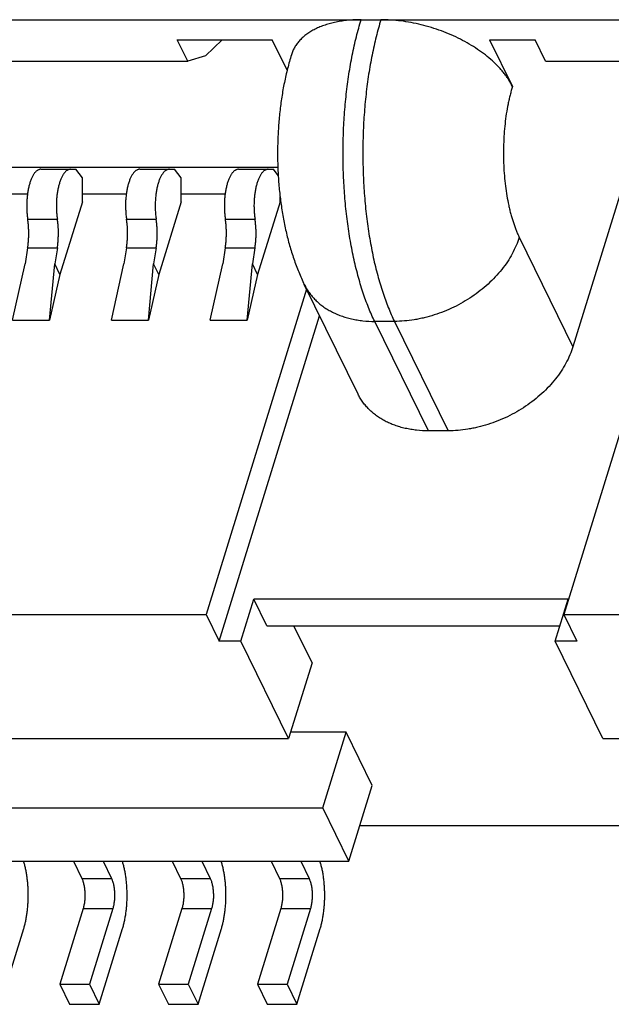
# Model space of a CAD drawing. Extents: x 0 to 420, y 0 to 297.
# Tile 8 of 9: x 302.42 to 310.69, y 205.77 to 219.53. Entities that reach past the tile are written whole.
import ezdxf

# ---------------------------------------------------------------- set-up
doc = ezdxf.new("R2010")
doc.units = 0
doc.header["$LTSCALE"] = 23.1
doc.layers.get('0').update_dxf_attribs({"linetype": 'CONTINUOUS'})

msp = doc.modelspace()

# ---------------------------------------------------------------- linework, layer by layer
at = {"color": 7, "linetype": 'CONTINUOUS'}
for p, q in [((260.148, 219.528), (320.661, 219.528)), ((304.62, 219.248), (305.946, 219.248)), ((304.767, 218.95), (304.62, 219.248)), ((305.246, 219.248), (305.013, 219.023)), ((306.156, 218.822), (305.946, 219.248)), ((308.986, 219.248), (309.622, 219.248)), ((308.986, 219.248), (309.306, 218.596)), ((309.768, 218.95), (309.622, 219.248)), ((305.013, 219.023), (304.767, 218.95)), ((263.913, 218.95), (304.767, 218.95)), ((309.768, 218.95), (317.463, 218.95)), ((266.575, 217.468), (306.025, 217.468)), ((302.714, 217.438), (303.2, 217.438)), ((303.294, 217.318), (303.2, 217.438)), ((304.095, 217.438), (304.582, 217.438)), ((304.675, 217.318), (304.582, 217.438)), ((305.477, 217.438), (305.963, 217.438)), ((306.031, 217.352), (305.963, 217.438)), ((303.294, 216.982), (303.294, 217.318)), ((304.675, 216.982), (304.675, 217.318)), ((301.912, 217.094), (302.526, 217.094)), ((303.294, 217.094), (303.907, 217.094)), ((304.675, 217.094), (305.289, 217.094)), ((311.839, 217.094), (310.024, 211.219)), ((310.806, 217.077), (310.151, 214.959)), ((303.294, 216.982), (302.98, 215.966)), ((304.675, 216.982), (304.362, 215.966)), ((306.057, 216.982), (305.743, 215.966)), ((306.057, 216.982), (306.057, 217.056)), ((302.529, 216.741), (302.943, 216.741)), ((303.91, 216.741), (304.325, 216.741)), ((305.292, 216.741), (305.707, 216.741)), ((309.401, 216.488), (310.151, 214.959)), ((302.528, 216.339), (302.493, 216.115)), ((302.528, 216.339), (302.943, 216.339)), ((302.943, 216.339), (302.907, 216.115)), ((303.91, 216.339), (303.874, 216.115)), ((303.91, 216.339), (304.324, 216.339)), ((304.324, 216.339), (304.289, 216.115)), ((305.291, 216.339), (305.256, 216.115)), ((305.291, 216.339), (305.706, 216.339)), ((305.706, 216.339), (305.67, 216.115)), ((302.316, 215.328), (302.493, 216.115)), ((302.835, 215.328), (302.907, 216.115)), ((302.98, 215.966), (302.907, 216.115)), ((303.698, 215.328), (303.874, 216.115)), ((304.217, 215.328), (304.289, 216.115)), ((304.362, 215.966), (304.289, 216.115)), ((305.079, 215.328), (305.256, 216.115)), ((305.598, 215.328), (305.67, 216.115)), ((305.743, 215.966), (305.67, 216.115)), ((302.98, 215.966), (302.835, 215.328)), ((304.362, 215.966), (304.217, 215.328)), ((305.743, 215.966), (305.598, 215.328)), ((306.427, 215.765), (305.022, 211.219)), ((307.147, 214.298), (306.396, 215.827)), ((302.316, 215.328), (302.835, 215.328)), ((303.698, 215.328), (304.217, 215.328)), ((305.079, 215.328), (305.598, 215.328)), ((305.205, 210.846), (306.61, 215.392)), ((307.656, 215.313), (307.38, 215.313)), ((308.13, 213.784), (307.38, 215.313)), ((307.656, 215.313), (308.406, 213.784)), ((308.406, 213.784), (308.13, 213.784)), ((305.509, 210.846), (305.691, 211.434)), ((310.084, 211.434), (305.691, 211.434)), ((305.874, 211.061), (305.691, 211.434)), ((309.903, 210.846), (310.084, 211.434)), ((264.003, 211.219), (305.022, 211.219)), ((305.022, 211.219), (305.205, 210.846)), ((310.024, 211.219), (316.503, 211.219)), ((310.024, 211.219), (310.207, 210.846)), ((305.874, 211.061), (309.969, 211.061)), ((306.504, 210.543), (306.25, 211.061)), ((305.509, 210.846), (305.205, 210.846)), ((306.177, 209.485), (305.509, 210.846)), ((310.207, 210.846), (309.903, 210.846)), ((310.571, 209.485), (309.903, 210.846)), ((306.504, 210.543), (306.177, 209.485)), ((306.98, 209.573), (306.204, 209.573)), ((306.653, 208.515), (306.98, 209.573)), ((307.346, 208.827), (306.98, 209.573)), ((264.854, 209.485), (306.177, 209.485)), ((310.571, 209.485), (317.354, 209.485)), ((307.019, 207.77), (307.346, 208.827)), ((265.33, 208.515), (306.653, 208.515)), ((307.019, 207.77), (306.653, 208.515)), ((307.173, 208.268), (311.168, 208.268)), ((265.696, 207.77), (307.019, 207.77)), ((303.167, 207.77), (303.285, 207.531)), ((303.582, 207.77), (303.699, 207.531)), ((304.549, 207.77), (304.666, 207.531)), ((304.963, 207.77), (305.081, 207.531)), ((305.931, 207.77), (306.048, 207.531)), ((306.345, 207.77), (306.462, 207.531)), ((303.285, 207.531), (303.699, 207.531)), ((304.666, 207.531), (305.081, 207.531)), ((306.048, 207.531), (306.462, 207.531)), ((303.303, 207.109), (302.977, 206.052)), ((303.303, 207.109), (303.718, 207.109)), ((303.718, 207.109), (303.391, 206.052)), ((304.685, 207.109), (304.358, 206.052)), ((304.685, 207.109), (305.099, 207.109)), ((305.099, 207.109), (304.773, 206.052)), ((306.067, 207.109), (305.74, 206.052)), ((306.067, 207.109), (306.481, 207.109)), ((306.481, 207.109), (306.154, 206.052)), ((302.147, 205.772), (302.474, 206.83)), ((303.528, 205.772), (303.855, 206.83)), ((304.91, 205.772), (305.237, 206.83)), ((306.292, 205.772), (306.618, 206.83)), ((302.977, 206.052), (303.391, 206.052)), ((302.977, 206.052), (303.114, 205.772)), ((303.391, 206.052), (303.528, 205.772)), ((304.358, 206.052), (304.773, 206.052)), ((304.358, 206.052), (304.495, 205.772)), ((304.773, 206.052), (304.91, 205.772)), ((305.74, 206.052), (306.154, 206.052)), ((305.74, 206.052), (305.877, 205.772)), ((306.154, 206.052), (306.292, 205.772)), ((303.114, 205.772), (303.528, 205.772)), ((304.495, 205.772), (304.91, 205.772)), ((305.877, 205.772), (306.292, 205.772))]:
    msp.add_line(p, q, dxfattribs=at)
for points, knots in [([(307.191, 219.528), (307.16, 219.528), (307.1, 219.527), (307.01, 219.52), (306.924, 219.51), (306.841, 219.495), (306.761, 219.477), (306.686, 219.454), (306.615, 219.428), (306.548, 219.397), (306.486, 219.364), (306.43, 219.326), (306.379, 219.286), (306.334, 219.242), (306.295, 219.195), (306.267, 219.153), (306.248, 219.119), (306.235, 219.093), (306.224, 219.066), (306.218, 219.048), (306.215, 219.038)], [0, 0, 0, 0, 0.07887, 0.155777, 0.230558, 0.303075, 0.373218, 0.440913, 0.506124, 0.568856, 0.629164, 0.687157, 0.742999, 0.796919, 0.849204, 0.900201, 0.925349, 0.950328, 0.975193, 1, 1, 1, 1]), ([(307.38, 215.313), (307.364, 215.344), (307.335, 215.408), (307.292, 215.508), (307.252, 215.613), (307.214, 215.723), (307.178, 215.838), (307.145, 215.957), (307.113, 216.08), (307.084, 216.206), (307.058, 216.337), (307.033, 216.47), (307.012, 216.607), (306.993, 216.746), (306.977, 216.887), (306.964, 217.03), (306.953, 217.175), (306.942, 217.369), (306.936, 217.614), (306.94, 217.907), (306.952, 218.151), (306.968, 218.344), (306.982, 218.486), (306.999, 218.627), (307.019, 218.765), (307.041, 218.9), (307.066, 219.033), (307.093, 219.162), (307.123, 219.288), (307.155, 219.409), (307.179, 219.489), (307.191, 219.528)], [0, 0, 0, 0, 0.024219, 0.049419, 0.075569, 0.102636, 0.130578, 0.159353, 0.188911, 0.219201, 0.250169, 0.281756, 0.313903, 0.346547, 0.379624, 0.413069, 0.446813, 0.480789, 0.549158, 0.617621, 0.685618, 0.719271, 0.752601, 0.785542, 0.818029, 0.849998, 0.881387, 0.912137, 0.942191, 0.971495, 1, 1, 1, 1]), ([(307.467, 219.528), (307.455, 219.489), (307.432, 219.409), (307.4, 219.288), (307.37, 219.162), (307.342, 219.033), (307.317, 218.9), (307.295, 218.765), (307.275, 218.627), (307.258, 218.486), (307.244, 218.344), (307.228, 218.151), (307.216, 217.907), (307.212, 217.614), (307.219, 217.369), (307.229, 217.175), (307.24, 217.03), (307.253, 216.887), (307.269, 216.746), (307.288, 216.607), (307.31, 216.47), (307.334, 216.337), (307.36, 216.206), (307.389, 216.08), (307.421, 215.957), (307.455, 215.838), (307.491, 215.723), (307.529, 215.613), (307.569, 215.508), (307.611, 215.408), (307.641, 215.344), (307.656, 215.313)], [0, 0, 0, 0, 0.028505, 0.057809, 0.087863, 0.118613, 0.150002, 0.181971, 0.214458, 0.247399, 0.280729, 0.314382, 0.382379, 0.450842, 0.519211, 0.553187, 0.586931, 0.620376, 0.653453, 0.686097, 0.718244, 0.749831, 0.780799, 0.811089, 0.840647, 0.869422, 0.897364, 0.924431, 0.950581, 0.975781, 1, 1, 1, 1]), ([(309.306, 218.596), (309.291, 218.627), (309.265, 218.673), (309.224, 218.733), (309.191, 218.778), (309.154, 218.823), (309.114, 218.867), (309.071, 218.91), (309.01, 218.968), (308.927, 219.037), (308.819, 219.116), (308.702, 219.189), (308.578, 219.257), (308.447, 219.318), (308.312, 219.372), (308.173, 219.419), (308.031, 219.458), (307.889, 219.489), (307.747, 219.511), (307.606, 219.525), (307.513, 219.528), (307.467, 219.528)], [0, 0, 0, 0, 0.048741, 0.074184, 0.100345, 0.127221, 0.154803, 0.183075, 0.212018, 0.271802, 0.333914, 0.398044, 0.463839, 0.530906, 0.59883, 0.667177, 0.735506, 0.803375, 0.870352, 0.936023, 1, 1, 1, 1]), ([(306.215, 219.038), (306.196, 218.975), (306.16, 218.846), (306.115, 218.649), (306.079, 218.446), (306.052, 218.24), (306.033, 218.03), (306.023, 217.818), (306.021, 217.605), (306.027, 217.392), (306.042, 217.181), (306.066, 216.973), (306.098, 216.768), (306.138, 216.569), (306.188, 216.374), (306.247, 216.186), (306.315, 216.003), (306.368, 215.885), (306.396, 215.827)], [0, 0, 0, 0, 0.060616, 0.122232, 0.18485, 0.248376, 0.312635, 0.377386, 0.442352, 0.507237, 0.571751, 0.635634, 0.698681, 0.760757, 0.821818, 0.881924, 0.941236, 1, 1, 1, 1]), ([(309.306, 218.596), (309.3, 218.576), (309.289, 218.536), (309.273, 218.475), (309.258, 218.413), (309.239, 218.326), (309.219, 218.213), (309.201, 218.074), (309.188, 217.931), (309.181, 217.785), (309.179, 217.639), (309.183, 217.492), (309.192, 217.347), (309.207, 217.205), (309.227, 217.068), (309.248, 216.957), (309.267, 216.871), (309.283, 216.81), (309.3, 216.75), (309.318, 216.693), (309.337, 216.638), (309.357, 216.586), (309.378, 216.536), (309.393, 216.504), (309.401, 216.488)], [0, 0, 0, 0, 0.028505, 0.057811, 0.087866, 0.118616, 0.181972, 0.247397, 0.314379, 0.382378, 0.450842, 0.519213, 0.586932, 0.653452, 0.718241, 0.780793, 0.811084, 0.840643, 0.869419, 0.897362, 0.924429, 0.95058, 0.97578, 1, 1, 1, 1]), ([(302.714, 217.438), (302.71, 217.438), (302.701, 217.438), (302.689, 217.435), (302.677, 217.43), (302.665, 217.423), (302.654, 217.415), (302.642, 217.405), (302.631, 217.393), (302.62, 217.379), (302.61, 217.364), (302.6, 217.347), (302.59, 217.328), (302.581, 217.308), (302.572, 217.287), (302.564, 217.264), (302.556, 217.24), (302.547, 217.206), (302.536, 217.161), (302.527, 217.104), (302.52, 217.045), (302.516, 216.984), (302.515, 216.923), (302.516, 216.861), (302.521, 216.8), (302.526, 216.761), (302.529, 216.741)], [0, 0, 0, 0, 0.015697, 0.031713, 0.048346, 0.065851, 0.084438, 0.104266, 0.12545, 0.148067, 0.17216, 0.197746, 0.224817, 0.253347, 0.283295, 0.314603, 0.347205, 0.381022, 0.451934, 0.526567, 0.604042, 0.683415, 0.7637, 0.843891, 0.922985, 1, 1, 1, 1]), ([(303.128, 217.438), (303.124, 217.438), (303.116, 217.438), (303.104, 217.435), (303.092, 217.43), (303.08, 217.423), (303.068, 217.415), (303.057, 217.405), (303.046, 217.393), (303.035, 217.379), (303.024, 217.364), (303.014, 217.347), (303.004, 217.328), (302.995, 217.308), (302.987, 217.287), (302.978, 217.264), (302.971, 217.24), (302.961, 217.206), (302.951, 217.161), (302.941, 217.104), (302.934, 217.045), (302.93, 216.984), (302.929, 216.923), (302.931, 216.861), (302.935, 216.8), (302.94, 216.761), (302.943, 216.741)], [0, 0, 0, 0, 0.015697, 0.031713, 0.048346, 0.065851, 0.084438, 0.104266, 0.12545, 0.148067, 0.17216, 0.197746, 0.224817, 0.253347, 0.283295, 0.314603, 0.347205, 0.381022, 0.451934, 0.526567, 0.604042, 0.683415, 0.7637, 0.843891, 0.922985, 1, 1, 1, 1]), ([(304.095, 217.438), (304.091, 217.438), (304.083, 217.438), (304.071, 217.435), (304.059, 217.43), (304.047, 217.423), (304.035, 217.415), (304.024, 217.405), (304.013, 217.393), (304.002, 217.379), (303.991, 217.364), (303.981, 217.347), (303.972, 217.328), (303.962, 217.308), (303.954, 217.287), (303.945, 217.264), (303.938, 217.24), (303.928, 217.206), (303.918, 217.161), (303.908, 217.104), (303.901, 217.045), (303.897, 216.984), (303.896, 216.923), (303.898, 216.861), (303.902, 216.8), (303.907, 216.761), (303.91, 216.741)], [0, 0, 0, 0, 0.015697, 0.031713, 0.048346, 0.065851, 0.084438, 0.104266, 0.12545, 0.148067, 0.17216, 0.197746, 0.224817, 0.253347, 0.283295, 0.314603, 0.347205, 0.381022, 0.451934, 0.526567, 0.604042, 0.683415, 0.7637, 0.843891, 0.922985, 1, 1, 1, 1]), ([(304.51, 217.438), (304.506, 217.438), (304.497, 217.438), (304.485, 217.435), (304.473, 217.43), (304.461, 217.423), (304.45, 217.415), (304.438, 217.405), (304.427, 217.393), (304.416, 217.379), (304.406, 217.364), (304.396, 217.347), (304.386, 217.328), (304.377, 217.308), (304.368, 217.287), (304.36, 217.264), (304.352, 217.24), (304.343, 217.206), (304.332, 217.161), (304.323, 217.104), (304.316, 217.045), (304.312, 216.984), (304.311, 216.923), (304.312, 216.861), (304.317, 216.8), (304.322, 216.761), (304.325, 216.741)], [0, 0, 0, 0, 0.015697, 0.031713, 0.048346, 0.065851, 0.084438, 0.104266, 0.12545, 0.148067, 0.17216, 0.197746, 0.224817, 0.253347, 0.283295, 0.314603, 0.347205, 0.381022, 0.451934, 0.526567, 0.604042, 0.683415, 0.7637, 0.843891, 0.922985, 1, 1, 1, 1]), ([(305.477, 217.438), (305.473, 217.438), (305.465, 217.438), (305.452, 217.435), (305.44, 217.43), (305.428, 217.423), (305.417, 217.415), (305.405, 217.405), (305.394, 217.393), (305.383, 217.379), (305.373, 217.364), (305.363, 217.347), (305.353, 217.328), (305.344, 217.308), (305.335, 217.287), (305.327, 217.264), (305.319, 217.24), (305.31, 217.206), (305.299, 217.161), (305.29, 217.104), (305.283, 217.045), (305.279, 216.984), (305.278, 216.923), (305.279, 216.861), (305.284, 216.8), (305.289, 216.761), (305.292, 216.741)], [0, 0, 0, 0, 0.015697, 0.031713, 0.048346, 0.065851, 0.084438, 0.104266, 0.12545, 0.148067, 0.17216, 0.197746, 0.224817, 0.253347, 0.283295, 0.314603, 0.347205, 0.381022, 0.451934, 0.526567, 0.604042, 0.683415, 0.7637, 0.843891, 0.922985, 1, 1, 1, 1]), ([(305.891, 217.438), (305.887, 217.438), (305.879, 217.438), (305.867, 217.435), (305.855, 217.43), (305.843, 217.423), (305.831, 217.415), (305.82, 217.405), (305.809, 217.393), (305.798, 217.379), (305.787, 217.364), (305.777, 217.347), (305.768, 217.328), (305.758, 217.308), (305.75, 217.287), (305.742, 217.264), (305.734, 217.24), (305.724, 217.206), (305.714, 217.161), (305.704, 217.104), (305.697, 217.045), (305.693, 216.984), (305.692, 216.923), (305.694, 216.861), (305.699, 216.8), (305.704, 216.761), (305.707, 216.741)], [0, 0, 0, 0, 0.015697, 0.031713, 0.048346, 0.065851, 0.084438, 0.104266, 0.12545, 0.148067, 0.17216, 0.197746, 0.224817, 0.253347, 0.283295, 0.314603, 0.347205, 0.381022, 0.451934, 0.526567, 0.604042, 0.683415, 0.7637, 0.843891, 0.922985, 1, 1, 1, 1]), ([(302.528, 216.339), (302.531, 216.355), (302.535, 216.388), (302.54, 216.438), (302.543, 216.489), (302.544, 216.54), (302.543, 216.591), (302.54, 216.642), (302.536, 216.692), (302.531, 216.725), (302.529, 216.741)], [0, 0, 0, 0, 0.121454, 0.245839, 0.372217, 0.499622, 0.627075, 0.753596, 0.878218, 1, 1, 1, 1]), ([(302.943, 216.339), (302.945, 216.355), (302.95, 216.388), (302.954, 216.438), (302.957, 216.489), (302.958, 216.54), (302.958, 216.591), (302.955, 216.642), (302.95, 216.692), (302.946, 216.725), (302.943, 216.741)], [0, 0, 0, 0, 0.121454, 0.245839, 0.372217, 0.499622, 0.627075, 0.753596, 0.878218, 1, 1, 1, 1]), ([(303.91, 216.339), (303.912, 216.355), (303.917, 216.388), (303.922, 216.438), (303.924, 216.489), (303.926, 216.54), (303.925, 216.591), (303.922, 216.642), (303.917, 216.692), (303.913, 216.725), (303.91, 216.741)], [0, 0, 0, 0, 0.121454, 0.245839, 0.372217, 0.499622, 0.627075, 0.753596, 0.878218, 1, 1, 1, 1]), ([(304.324, 216.339), (304.327, 216.355), (304.331, 216.388), (304.336, 216.438), (304.339, 216.489), (304.34, 216.54), (304.339, 216.591), (304.336, 216.642), (304.332, 216.692), (304.327, 216.725), (304.325, 216.741)], [0, 0, 0, 0, 0.121454, 0.245839, 0.372217, 0.499622, 0.627075, 0.753596, 0.878218, 1, 1, 1, 1]), ([(305.291, 216.339), (305.294, 216.355), (305.298, 216.388), (305.303, 216.438), (305.306, 216.489), (305.307, 216.54), (305.306, 216.591), (305.304, 216.642), (305.299, 216.692), (305.295, 216.725), (305.292, 216.741)], [0, 0, 0, 0, 0.121454, 0.245839, 0.372217, 0.499622, 0.627075, 0.753596, 0.878218, 1, 1, 1, 1]), ([(305.706, 216.339), (305.708, 216.355), (305.713, 216.388), (305.718, 216.438), (305.721, 216.489), (305.722, 216.54), (305.721, 216.591), (305.718, 216.642), (305.713, 216.692), (305.709, 216.725), (305.707, 216.741)], [0, 0, 0, 0, 0.121454, 0.245839, 0.372217, 0.499622, 0.627075, 0.753596, 0.878218, 1, 1, 1, 1]), ([(309.401, 216.488), (309.389, 216.449), (309.36, 216.371), (309.304, 216.257), (309.237, 216.145), (309.157, 216.036), (309.067, 215.932), (308.967, 215.833), (308.857, 215.741), (308.74, 215.656), (308.616, 215.578), (308.486, 215.51), (308.351, 215.45), (308.213, 215.401), (308.097, 215.369), (308.003, 215.348), (307.865, 215.323), (307.749, 215.313), (307.656, 215.313)], [0, 0, 0, 0, 0.054908, 0.111615, 0.170092, 0.23025, 0.291945, 0.354984, 0.419138, 0.484148, 0.549733, 0.615594, 0.681431, 0.746939, 0.811825, 0.843952, 0.875821, 1, 1, 1, 1]), ([(306.396, 215.827), (306.406, 215.808), (306.427, 215.769), (306.463, 215.714), (306.505, 215.661), (306.55, 215.612), (306.601, 215.566), (306.655, 215.523), (306.713, 215.484), (306.776, 215.449), (306.841, 215.417), (306.911, 215.39), (306.983, 215.366), (307.058, 215.347), (307.135, 215.332), (307.243, 215.317), (307.325, 215.313), (307.38, 215.313)], [0, 0, 0, 0, 0.056319, 0.112829, 0.169716, 0.227157, 0.285317, 0.344342, 0.404362, 0.465484, 0.527795, 0.59136, 0.656221, 0.7224, 0.789899, 0.8587, 1, 1, 1, 1]), ([(310.151, 214.959), (310.139, 214.92), (310.11, 214.842), (310.055, 214.728), (309.987, 214.616), (309.908, 214.507), (309.818, 214.403), (309.717, 214.304), (309.608, 214.212), (309.49, 214.126), (309.366, 214.049), (309.236, 213.98), (309.101, 213.921), (308.964, 213.872), (308.847, 213.839), (308.753, 213.819), (308.615, 213.794), (308.499, 213.784), (308.406, 213.784)], [0, 0, 0, 0, 0.054908, 0.111615, 0.170092, 0.23025, 0.291945, 0.354984, 0.419138, 0.484148, 0.549733, 0.615594, 0.681431, 0.746939, 0.811825, 0.843952, 0.875821, 1, 1, 1, 1]), ([(308.13, 213.784), (308.075, 213.784), (307.993, 213.788), (307.886, 213.803), (307.808, 213.818), (307.733, 213.837), (307.661, 213.86), (307.592, 213.888), (307.526, 213.919), (307.464, 213.955), (307.405, 213.994), (307.351, 214.037), (307.301, 214.083), (307.255, 214.132), (307.214, 214.184), (307.177, 214.24), (307.156, 214.278), (307.147, 214.298)], [0, 0, 0, 0, 0.1413, 0.210101, 0.2776, 0.343779, 0.40864, 0.472205, 0.534516, 0.595638, 0.655658, 0.714683, 0.772843, 0.830284, 0.887171, 0.943681, 1, 1, 1, 1]), ([(302.474, 206.83), (302.479, 206.847), (302.489, 206.882), (302.501, 206.936), (302.512, 206.993), (302.521, 207.052), (302.528, 207.112), (302.533, 207.174), (302.536, 207.237), (302.537, 207.301), (302.536, 207.364), (302.533, 207.427), (302.527, 207.489), (302.52, 207.549), (302.511, 207.608), (302.5, 207.664), (302.487, 207.718), (302.477, 207.753), (302.471, 207.77)], [0, 0, 0, 0, 0.056042, 0.114647, 0.175501, 0.238264, 0.302574, 0.368051, 0.434302, 0.500926, 0.567521, 0.63368, 0.699005, 0.763104, 0.825601, 0.886135, 0.944371, 1, 1, 1, 1]), ([(303.855, 206.83), (303.86, 206.847), (303.87, 206.882), (303.883, 206.936), (303.894, 206.993), (303.903, 207.052), (303.91, 207.112), (303.915, 207.174), (303.918, 207.237), (303.919, 207.301), (303.918, 207.364), (303.914, 207.427), (303.909, 207.489), (303.902, 207.549), (303.892, 207.608), (303.881, 207.664), (303.868, 207.718), (303.858, 207.753), (303.853, 207.77)], [0, 0, 0, 0, 0.056042, 0.114647, 0.175501, 0.238264, 0.302574, 0.368051, 0.434302, 0.500926, 0.567521, 0.63368, 0.699005, 0.763104, 0.825601, 0.886135, 0.944371, 1, 1, 1, 1]), ([(305.237, 206.83), (305.242, 206.847), (305.252, 206.882), (305.265, 206.936), (305.275, 206.993), (305.284, 207.052), (305.292, 207.112), (305.297, 207.174), (305.299, 207.237), (305.3, 207.301), (305.299, 207.364), (305.296, 207.427), (305.291, 207.489), (305.283, 207.549), (305.274, 207.608), (305.263, 207.664), (305.25, 207.718), (305.24, 207.753), (305.234, 207.77)], [0, 0, 0, 0, 0.056042, 0.114647, 0.175501, 0.238264, 0.302574, 0.368051, 0.434302, 0.500926, 0.567521, 0.63368, 0.699005, 0.763104, 0.825601, 0.886135, 0.944371, 1, 1, 1, 1]), ([(306.618, 206.83), (306.624, 206.847), (306.633, 206.882), (306.646, 206.936), (306.657, 206.993), (306.666, 207.052), (306.673, 207.112), (306.678, 207.174), (306.681, 207.237), (306.682, 207.301), (306.681, 207.364), (306.677, 207.427), (306.672, 207.489), (306.665, 207.549), (306.656, 207.608), (306.644, 207.664), (306.631, 207.718), (306.621, 207.753), (306.616, 207.77)], [0, 0, 0, 0, 0.056042, 0.114647, 0.175501, 0.238264, 0.302574, 0.368051, 0.434302, 0.500926, 0.567521, 0.63368, 0.699005, 0.763104, 0.825601, 0.886135, 0.944371, 1, 1, 1, 1]), ([(303.285, 207.531), (303.288, 207.525), (303.294, 207.511), (303.301, 207.49), (303.308, 207.466), (303.314, 207.441), (303.319, 207.415), (303.323, 207.387), (303.326, 207.359), (303.328, 207.33), (303.329, 207.301), (303.329, 207.271), (303.327, 207.242), (303.324, 207.214), (303.321, 207.186), (303.316, 207.159), (303.31, 207.134), (303.306, 207.117), (303.303, 207.109)], [0, 0, 0, 0, 0.049414, 0.102627, 0.159342, 0.219189, 0.281744, 0.346535, 0.413057, 0.480779, 0.549152, 0.617619, 0.68562, 0.752604, 0.818032, 0.881389, 0.942193, 1, 1, 1, 1]), ([(303.699, 207.531), (303.702, 207.525), (303.708, 207.511), (303.716, 207.49), (303.723, 207.466), (303.729, 207.441), (303.734, 207.415), (303.738, 207.387), (303.741, 207.359), (303.743, 207.33), (303.743, 207.301), (303.743, 207.271), (303.741, 207.242), (303.739, 207.214), (303.735, 207.186), (303.731, 207.159), (303.725, 207.134), (303.72, 207.117), (303.718, 207.109)], [0, 0, 0, 0, 0.049414, 0.102627, 0.159342, 0.219189, 0.281744, 0.346535, 0.413057, 0.480779, 0.549152, 0.617619, 0.68562, 0.752604, 0.818032, 0.881389, 0.942193, 1, 1, 1, 1]), ([(304.666, 207.531), (304.669, 207.525), (304.675, 207.511), (304.683, 207.49), (304.69, 207.466), (304.696, 207.441), (304.701, 207.415), (304.705, 207.387), (304.708, 207.359), (304.71, 207.33), (304.71, 207.301), (304.71, 207.271), (304.709, 207.242), (304.706, 207.214), (304.702, 207.186), (304.698, 207.159), (304.692, 207.134), (304.687, 207.117), (304.685, 207.109)], [0, 0, 0, 0, 0.049414, 0.102627, 0.159342, 0.219189, 0.281744, 0.346535, 0.413057, 0.480779, 0.549152, 0.617619, 0.68562, 0.752604, 0.818032, 0.881389, 0.942193, 1, 1, 1, 1]), ([(305.081, 207.531), (305.084, 207.525), (305.09, 207.511), (305.097, 207.49), (305.104, 207.466), (305.11, 207.441), (305.115, 207.415), (305.119, 207.387), (305.122, 207.359), (305.124, 207.33), (305.125, 207.301), (305.125, 207.271), (305.123, 207.242), (305.121, 207.214), (305.117, 207.186), (305.112, 207.159), (305.106, 207.134), (305.102, 207.117), (305.099, 207.109)], [0, 0, 0, 0, 0.049414, 0.102627, 0.159342, 0.219189, 0.281744, 0.346535, 0.413057, 0.480779, 0.549152, 0.617619, 0.68562, 0.752604, 0.818032, 0.881389, 0.942193, 1, 1, 1, 1]), ([(306.048, 207.531), (306.051, 207.525), (306.057, 207.511), (306.065, 207.49), (306.071, 207.466), (306.077, 207.441), (306.083, 207.415), (306.087, 207.387), (306.089, 207.359), (306.091, 207.33), (306.092, 207.301), (306.092, 207.271), (306.09, 207.242), (306.088, 207.214), (306.084, 207.186), (306.079, 207.159), (306.074, 207.134), (306.069, 207.117), (306.067, 207.109)], [0, 0, 0, 0, 0.049414, 0.102627, 0.159342, 0.219189, 0.281744, 0.346535, 0.413057, 0.480779, 0.549152, 0.617619, 0.68562, 0.752604, 0.818032, 0.881389, 0.942193, 1, 1, 1, 1]), ([(306.462, 207.531), (306.465, 207.525), (306.471, 207.511), (306.479, 207.49), (306.486, 207.466), (306.492, 207.441), (306.497, 207.415), (306.501, 207.387), (306.504, 207.359), (306.506, 207.33), (306.507, 207.301), (306.506, 207.271), (306.505, 207.242), (306.502, 207.214), (306.498, 207.186), (306.494, 207.159), (306.488, 207.134), (306.484, 207.117), (306.481, 207.109)], [0, 0, 0, 0, 0.049414, 0.102627, 0.159342, 0.219189, 0.281744, 0.346535, 0.413057, 0.480779, 0.549152, 0.617619, 0.68562, 0.752604, 0.818032, 0.881389, 0.942193, 1, 1, 1, 1])]:
    msp.add_open_spline(points, degree=3, knots=knots, dxfattribs=at)

doc.saveas('drawing.dxf')
